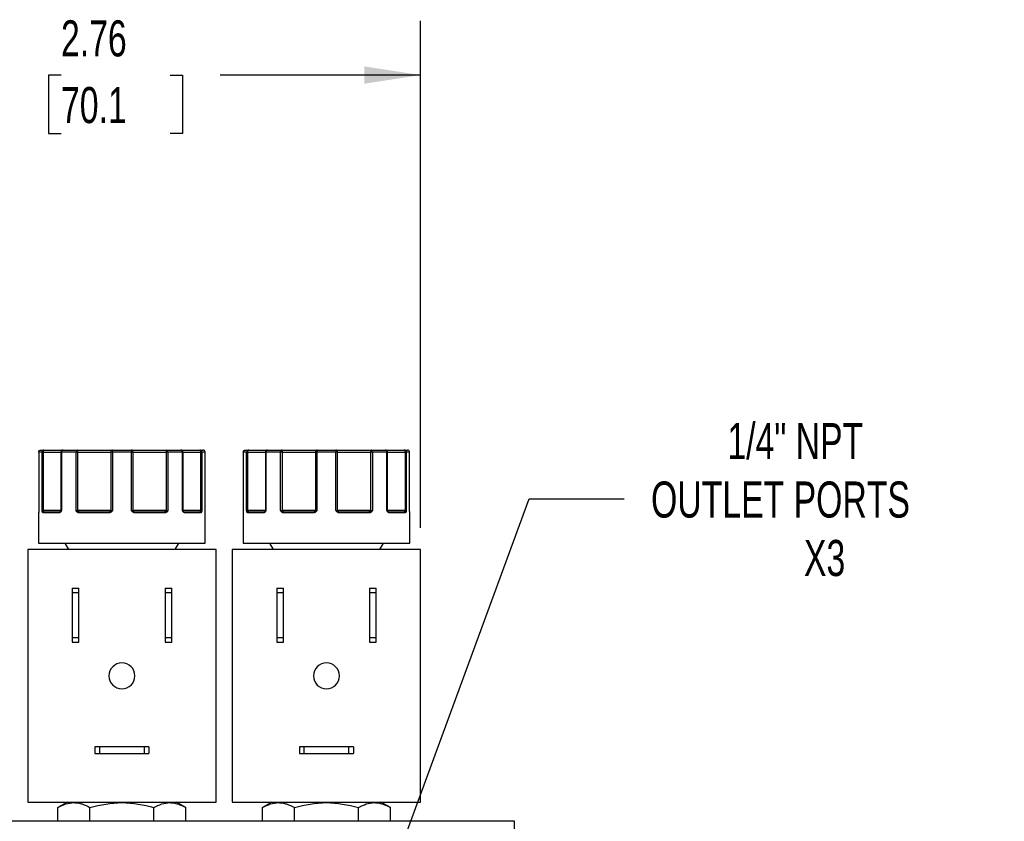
# Model space of a CAD drawing. Header units: inches. Extents: x 0.5 to 21.5, y 0.5 to 16.5.
# Tile 4 of 19: x 4.6 to 9.2, y 6.9 to 10.6. Entities that reach past the tile are written whole.
import ezdxf

# ---------------------------------------------------------------- set-up
doc = ezdxf.new("R2010")
doc.units = ezdxf.units.IN
doc.header["$LTSCALE"] = 2
doc.header["$MEASUREMENT"] = 0
doc.layers.add('DIMENSIONS', color=140, linetype='Continuous', lineweight=25)
doc.styles.add('SLDTEXTSTYLE0', font='TXT', dxfattribs={"width": 0.7})
doc.dimstyles.new('SLDDIMSTYLE0', dxfattribs={"dimtxt": 0.169922, "dimasz": 0.26, "dimexe": 0, "dimexo": 0.0625, "dimgap": 0.04248, "dimtad": 0, "dimtih": 1, "dimtoh": 1, "dimrnd": 1e-09, "dimzin": 12, "dimdsep": 46, "dimtxsty": 'SLDTEXTSTYLE0', "dimsah": 1, "dimcen": 0.09, "dimadec": 0, "dimazin": 3, "dimtfac": 1, "dimtofl": 0, "dimtmove": 0, "dimatfit": 3, "dimfxl": 0, "dimfrac": 2, "dimtolj": 1, "dimtzin": 12, "dimarcsym": 0})
doc.dimstyles.new('SLDDIMSTYLE2', dxfattribs={"dimtxt": 0.169922, "dimasz": 0.26, "dimexe": 0, "dimexo": 0.0625, "dimgap": 0.04248, "dimtad": 0, "dimtih": 1, "dimtoh": 1, "dimrnd": 1e-09, "dimzin": 12, "dimdsep": 46, "dimtxsty": 'SLDTEXTSTYLE0', "dimsah": 1, "dimcen": 0, "dimadec": 0, "dimazin": 3, "dimtfac": 1, "dimtofl": 0, "dimtmove": 0, "dimatfit": 3, "dimfxl": 0, "dimfrac": 2, "dimtolj": 1, "dimtzin": 12, "dimarcsym": 0})

# ---------------------------------------------------------------- blocks, each defined once
blk = doc.blocks.new('_D_2')
at = {"layer": 'DIMENSIONS'}
for p, q in [((3.7328, 8.2059), (3.7328, 10.5483)), ((6.4928, 8.2059), (6.4928, 10.5483)), ((3.7328, 10.2983), (4.6009, 10.2983)), ((4.8312, 10.2983), (4.7741, 10.2983)), ((4.7741, 10.2983), (4.7741, 10.0282)), ((5.3361, 10.2983), (5.3932, 10.2983)), ((5.3932, 10.2983), (5.3932, 10.0282)), ((6.4928, 10.2983), (5.5663, 10.2983)), ((4.7741, 10.0282), (4.8312, 10.0282)), ((5.3932, 10.0282), (5.3361, 10.0282))]:
    blk.add_line(p, q, dxfattribs=at)
for points in [[(3.7328, 10.2983), (3.9928, 10.2583), (3.9928, 10.3383)], [(6.4928, 10.2983), (6.2328, 10.3383), (6.2328, 10.2583)]]:
    blk.add_solid(points, dxfattribs=at)
at = {"layer": 'DIMENSIONS', "char_height": 0.16667, "attachment_point": 1, "style": 'SLDTEXTSTYLE0'}
for s, insert in [('2.76', (4.8312, 10.5512)), ('70.1', (4.8312, 10.2431))]:
    blk.add_mtext(s, dxfattribs=dict(at, insert=insert))
blk = doc.blocks.new('_D_3')
at = {"layer": 'DIMENSIONS'}
for p, q in [((6.1509, 6.0438), (6.9952, 8.3407)), ((6.9952, 8.3407), (7.4327, 8.3407))]:
    blk.add_line(p, q, dxfattribs=at)
blk.add_solid([(6.1509, 6.0438), (6.2782, 6.274), (6.2031, 6.3016)], dxfattribs=at)
at = {"layer": 'DIMENSIONS', "attachment_point": 1, "style": 'SLDTEXTSTYLE0'}
for s, insert, char_height in [('1/4" NPT', (7.9105, 8.6905), 0.16667), ('OUTLET PORTS', (7.5577, 8.4205), 0.166667), ('X3', (8.2642, 8.1504), 0.16667)]:
    blk.add_mtext(s, dxfattribs=dict(at, insert=insert, char_height=char_height))

msp = doc.modelspace()

# ---------------------------------------------------------------- linework, layer by layer
for p, q in [((4.7285, 8.5559), (4.7285, 8.2859)), ((4.7285, 8.5559), (4.7285, 8.2859)), ((4.7438, 8.5559), (4.7285, 8.5559)), ((4.7285, 8.5559), (4.7285, 8.5559)), ((4.7438, 8.2859), (4.7438, 8.5559)), ((4.7496, 8.5559), (4.7438, 8.5559)), ((4.7496, 8.2859), (4.7496, 8.5559)), ((4.7496, 8.5559), (4.8305, 8.5559)), ((4.8305, 8.5559), (4.8305, 8.2859)), ((4.8332, 8.5559), (4.8305, 8.5559)), ((4.8332, 8.5559), (4.8332, 8.2859)), ((4.9007, 8.5559), (4.8332, 8.5559)), ((4.9007, 8.2859), (4.9007, 8.5559)), ((4.9062, 8.5559), (4.9007, 8.5559)), ((4.9092, 8.5559), (4.9062, 8.5559)), ((4.9092, 8.2859), (4.9092, 8.5559)), ((4.9092, 8.5559), (5.0615, 8.5559)), ((5.0615, 8.5559), (5.0615, 8.2859)), ((5.0688, 8.5559), (5.0615, 8.5559)), ((5.1568, 8.5559), (5.0688, 8.5559)), ((5.0688, 8.5559), (5.0688, 8.2859)), ((5.1568, 8.2859), (5.1568, 8.5559)), ((5.1641, 8.5559), (5.1568, 8.5559)), ((5.1641, 8.2859), (5.1641, 8.5559)), ((5.1641, 8.5559), (5.3164, 8.5559)), ((5.3164, 8.5559), (5.3164, 8.2859)), ((5.3194, 8.5559), (5.3164, 8.5559)), ((5.3249, 8.5559), (5.3194, 8.5559)), ((5.3249, 8.5559), (5.3249, 8.2859)), ((5.3924, 8.5559), (5.3249, 8.5559)), ((5.3924, 8.2859), (5.3924, 8.5559)), ((5.3951, 8.5559), (5.3924, 8.5559)), ((5.3951, 8.2859), (5.3951, 8.5559)), ((5.3951, 8.5559), (5.476, 8.5559)), ((5.476, 8.5559), (5.476, 8.2859)), ((5.4818, 8.5559), (5.476, 8.5559)), ((5.4818, 8.5559), (5.4818, 8.2859)), ((5.4971, 8.5559), (5.4818, 8.5559)), ((5.4908, 8.5652), (5.4871, 8.5659)), ((5.4971, 8.2859), (5.4971, 8.5559)), ((5.4971, 8.2859), (5.4971, 8.5559)), ((5.4971, 8.5559), (5.4971, 8.5559)), ((5.6735, 8.5559), (5.6735, 8.2859)), ((5.6735, 8.5559), (5.6735, 8.2859)), ((5.6888, 8.5559), (5.6735, 8.5559)), ((5.6735, 8.5559), (5.6735, 8.5559)), ((5.6888, 8.2859), (5.6888, 8.5559)), ((5.6946, 8.5559), (5.6888, 8.5559)), ((5.6946, 8.2859), (5.6946, 8.5559)), ((5.6946, 8.5559), (5.7755, 8.5559)), ((5.7755, 8.5559), (5.7755, 8.2859)), ((5.7782, 8.5559), (5.7755, 8.5559)), ((5.7782, 8.5559), (5.7782, 8.2859)), ((5.8457, 8.5559), (5.7782, 8.5559)), ((5.8457, 8.2859), (5.8457, 8.5559)), ((5.8512, 8.5559), (5.8457, 8.5559)), ((5.8542, 8.5559), (5.8512, 8.5559)), ((5.8542, 8.2859), (5.8542, 8.5559)), ((5.8542, 8.5559), (6.0065, 8.5559)), ((6.0065, 8.5559), (6.0065, 8.2859)), ((6.0138, 8.5559), (6.0065, 8.5559)), ((6.1018, 8.5559), (6.0138, 8.5559)), ((6.0138, 8.5559), (6.0138, 8.2859)), ((6.1018, 8.2859), (6.1018, 8.5559)), ((6.1091, 8.5559), (6.1018, 8.5559)), ((6.1091, 8.2859), (6.1091, 8.5559)), ((6.1091, 8.5559), (6.2614, 8.5559)), ((6.2614, 8.5559), (6.2614, 8.2859)), ((6.2644, 8.5559), (6.2614, 8.5559)), ((6.2699, 8.5559), (6.2644, 8.5559)), ((6.2699, 8.5559), (6.2699, 8.2859)), ((6.3374, 8.5559), (6.2699, 8.5559)), ((6.3374, 8.2859), (6.3374, 8.5559)), ((6.3401, 8.5559), (6.3374, 8.5559)), ((6.3401, 8.2859), (6.3401, 8.5559)), ((6.3401, 8.5559), (6.421, 8.5559)), ((6.421, 8.5559), (6.421, 8.2859)), ((6.4268, 8.5559), (6.421, 8.5559)), ((6.4268, 8.5559), (6.4268, 8.2859)), ((6.4421, 8.5559), (6.4268, 8.5559)), ((6.4358, 8.5652), (6.4321, 8.5659)), ((6.4421, 8.2859), (6.4421, 8.5559)), ((6.4421, 8.2859), (6.4421, 8.5559)), ((6.4421, 8.5559), (6.4421, 8.5559)), ((4.7285, 8.2859), (4.7285, 8.2859)), ((4.7438, 8.2859), (4.7496, 8.2859)), ((4.8305, 8.2859), (4.7496, 8.2859)), ((4.8296, 8.2829), (4.8286, 8.2816)), ((4.8305, 8.2859), (4.8332, 8.2859)), ((4.9007, 8.2859), (4.9092, 8.2859)), ((5.0615, 8.2859), (4.9092, 8.2859)), ((5.0615, 8.2859), (5.0688, 8.2859)), ((5.1568, 8.2859), (5.1641, 8.2859)), ((5.3164, 8.2859), (5.1641, 8.2859)), ((5.3164, 8.2859), (5.3249, 8.2859)), ((5.3924, 8.2859), (5.3951, 8.2859)), ((5.476, 8.2859), (5.3951, 8.2859)), ((5.397, 8.2816), (5.3961, 8.2829)), ((5.476, 8.2859), (5.4818, 8.2859)), ((5.4971, 8.2859), (5.4971, 8.2859)), ((5.6735, 8.2859), (5.6735, 8.2859)), ((5.6888, 8.2859), (5.6946, 8.2859)), ((5.7755, 8.2859), (5.6946, 8.2859)), ((5.7746, 8.2829), (5.7736, 8.2816)), ((5.7755, 8.2859), (5.7782, 8.2859)), ((5.8457, 8.2859), (5.8542, 8.2859)), ((6.0065, 8.2859), (5.8542, 8.2859)), ((6.0065, 8.2859), (6.0138, 8.2859)), ((6.1018, 8.2859), (6.1091, 8.2859)), ((6.2614, 8.2859), (6.1091, 8.2859)), ((6.2614, 8.2859), (6.2699, 8.2859)), ((6.3374, 8.2859), (6.3401, 8.2859)), ((6.421, 8.2859), (6.3401, 8.2859)), ((6.342, 8.2816), (6.3411, 8.2829)), ((6.421, 8.2859), (6.4268, 8.2859)), ((6.4421, 8.2859), (6.4421, 8.2859)), ((4.7278, 8.2759), (4.7278, 8.1359)), ((4.7279, 8.2759), (4.7278, 8.2759)), ((4.8225, 8.2759), (4.7486, 8.2759)), ((5.053, 8.2759), (4.9141, 8.2759)), ((5.3115, 8.2759), (5.1726, 8.2759)), ((5.477, 8.2759), (5.4031, 8.2759)), ((5.4978, 8.2759), (5.4977, 8.2759)), ((5.4978, 8.1359), (5.4978, 8.2759)), ((5.6728, 8.2759), (5.6728, 8.1359)), ((5.6729, 8.2759), (5.6728, 8.2759)), ((5.7675, 8.2759), (5.6936, 8.2759)), ((5.998, 8.2759), (5.8591, 8.2759)), ((6.2565, 8.2759), (6.1176, 8.2759)), ((6.422, 8.2759), (6.3481, 8.2759)), ((6.4428, 8.2759), (6.4427, 8.2759)), ((6.4428, 8.1359), (6.4428, 8.2759)), ((4.6778, 8.1059), (4.6778, 6.9389)), ((5.5478, 8.1059), (4.6778, 8.1059)), ((4.7278, 8.1359), (5.1128, 8.1359)), ((4.8493, 8.1359), (4.8666, 8.1059)), ((5.1128, 8.1359), (5.4978, 8.1359)), ((5.359, 8.1059), (5.3763, 8.1359)), ((5.5478, 6.9389), (5.5478, 8.1059)), ((6.4928, 8.1059), (5.6228, 8.1059)), ((5.6228, 8.1059), (5.6228, 6.9389)), ((5.6728, 8.1359), (6.0578, 8.1359)), ((5.7943, 8.1359), (5.8116, 8.1059)), ((6.0578, 8.1359), (6.4428, 8.1359)), ((6.304, 8.1059), (6.3213, 8.1359)), ((6.4928, 6.9389), (6.4928, 8.1059)), ((4.8828, 7.9269), (4.8828, 7.9057)), ((4.8828, 7.9269), (4.9138, 7.9269)), ((4.9138, 7.9057), (4.9138, 7.9269)), ((5.3118, 7.9269), (5.3428, 7.9269)), ((5.3118, 7.9269), (5.3118, 7.9057)), ((5.3428, 7.9057), (5.3428, 7.9269)), ((5.8278, 7.9269), (5.8588, 7.9269)), ((5.8278, 7.9269), (5.8278, 7.9057)), ((5.8588, 7.9057), (5.8588, 7.9269)), ((6.2568, 7.9269), (6.2878, 7.9269)), ((6.2568, 7.9269), (6.2568, 7.9057)), ((6.2878, 7.9057), (6.2878, 7.9269)), ((4.9138, 7.9057), (4.8828, 7.9057)), ((4.8828, 7.9057), (4.8828, 7.7001)), ((4.9138, 7.7001), (4.9138, 7.9057)), ((5.3118, 7.9057), (5.3118, 7.7001)), ((5.3428, 7.9057), (5.3118, 7.9057)), ((5.3428, 7.7001), (5.3428, 7.9057)), ((5.8588, 7.9057), (5.8278, 7.9057)), ((5.8278, 7.9057), (5.8278, 7.7001)), ((5.8588, 7.7001), (5.8588, 7.9057)), ((6.2568, 7.9057), (6.2568, 7.7001)), ((6.2878, 7.9057), (6.2568, 7.9057)), ((6.2878, 7.7001), (6.2878, 7.9057)), ((4.8828, 7.7001), (4.8828, 7.6789)), ((4.8828, 7.7001), (4.9138, 7.7001)), ((4.9138, 7.6789), (4.9138, 7.7001)), ((5.3118, 7.7001), (5.3428, 7.7001)), ((5.3118, 7.7001), (5.3118, 7.6789)), ((5.3428, 7.6789), (5.3428, 7.7001)), ((5.8278, 7.7001), (5.8588, 7.7001)), ((5.8278, 7.7001), (5.8278, 7.6789)), ((5.8588, 7.6789), (5.8588, 7.7001)), ((6.2568, 7.7001), (6.2878, 7.7001)), ((6.2568, 7.7001), (6.2568, 7.6789)), ((6.2878, 7.6789), (6.2878, 7.7001)), ((4.8828, 7.6789), (4.9138, 7.6789)), ((5.3118, 7.6789), (5.3428, 7.6789)), ((5.8278, 7.6789), (5.8588, 7.6789)), ((6.2568, 7.6789), (6.2878, 7.6789)), ((4.9878, 7.1949), (4.9878, 7.1639)), ((5.009, 7.1949), (4.9878, 7.1949)), ((5.009, 7.1949), (5.009, 7.1639)), ((5.2166, 7.1949), (5.009, 7.1949)), ((5.2166, 7.1639), (5.2166, 7.1949)), ((5.2378, 7.1949), (5.2166, 7.1949)), ((5.2378, 7.1949), (5.2378, 7.1639)), ((5.9328, 7.1949), (5.9328, 7.1639)), ((5.954, 7.1949), (5.9328, 7.1949)), ((5.954, 7.1949), (5.954, 7.1639)), ((6.1616, 7.1949), (5.954, 7.1949)), ((6.1616, 7.1639), (6.1616, 7.1949)), ((6.1828, 7.1949), (6.1616, 7.1949)), ((6.1828, 7.1949), (6.1828, 7.1639)), ((4.9878, 7.1639), (5.009, 7.1639)), ((5.009, 7.1639), (5.2166, 7.1639)), ((5.2166, 7.1639), (5.2378, 7.1639)), ((5.9328, 7.1639), (5.954, 7.1639)), ((5.954, 7.1639), (6.1616, 7.1639)), ((6.1616, 7.1639), (6.1828, 7.1639)), ((4.6778, 6.9389), (5.5478, 6.9389)), ((4.8608, 6.9389), (4.8173, 6.9138)), ((5.4083, 6.9138), (5.3648, 6.9389)), ((5.6228, 6.9389), (6.4928, 6.9389)), ((5.8058, 6.9389), (5.7623, 6.9138)), ((6.3533, 6.9138), (6.3098, 6.9389)), ((4.8173, 6.8505), (4.8173, 6.9138)), ((4.9651, 6.8505), (4.9651, 6.9138)), ((5.2606, 6.8505), (5.2606, 6.9138)), ((5.4083, 6.8505), (5.4083, 6.9138)), ((5.7623, 6.8505), (5.7623, 6.9138)), ((5.9101, 6.8505), (5.9101, 6.9138)), ((6.2056, 6.8505), (6.2056, 6.9138)), ((6.3533, 6.8505), (6.3533, 6.9138)), ((6.9268, 6.8505), (3.3018, 6.8505)), ((6.9268, 5.3505), (6.9268, 6.8505))]:
    msp.add_line(p, q)
at = {"flags": 128}
for points in [[(4.9141, 8.2759), (4.9142, 8.2769), (4.9143, 8.2778), (4.9146, 8.2787), (4.9149, 8.2794), (4.9153, 8.28), (4.9157, 8.2805), (4.9162, 8.2808), (4.9167, 8.2809)], [(5.3115, 8.2759), (5.3114, 8.2769), (5.3113, 8.2778), (5.3111, 8.2787), (5.3107, 8.2794), (5.3103, 8.28), (5.3099, 8.2805), (5.3094, 8.2808), (5.3089, 8.2809)], [(5.8591, 8.2759), (5.8592, 8.2769), (5.8593, 8.2778), (5.8596, 8.2787), (5.8599, 8.2794), (5.8603, 8.28), (5.8607, 8.2805), (5.8612, 8.2808), (5.8617, 8.2809)], [(6.2565, 8.2759), (6.2564, 8.2769), (6.2563, 8.2778), (6.2561, 8.2787), (6.2557, 8.2794), (6.2553, 8.28), (6.2549, 8.2805), (6.2544, 8.2808), (6.2539, 8.2809)], [(4.728, 8.2771), (4.7279, 8.2769), (4.7278, 8.2759)], [(4.7282, 8.2789), (4.7282, 8.2794), (4.7282, 8.2795)], [(5.4974, 8.2789), (5.4974, 8.2794), (5.4974, 8.2795)], [(5.673, 8.2771), (5.6729, 8.2769), (5.6728, 8.2759)], [(5.6732, 8.2789), (5.6732, 8.2794), (5.6732, 8.2795)], [(6.4424, 8.2789), (6.4424, 8.2794), (6.4424, 8.2795)]]:
    msp.add_lwpolyline(points, dxfattribs=at)
for centre, radius, start, end in [((5.4871, 8.5559), 0.01, 68.6732, 89.9837), ((6.4321, 8.5559), 0.01, 68.6732, 89.9837), ((4.7507, 8.2773), 0.00537, 108.6043, 162.98), ((4.7535, 8.276), 0.00487, 91.6367, 181.5481), ((4.7392, 8.2857), 0.0104, 341.2747, 0.9993), ((4.827, 8.2764), 0.00452, 99.1139, 186.8587), ((4.8312, 8.2805), 0.00273, 137.3267, 217.4036), ((4.8255, 8.2859), 0.005, 325.2123, 0), ((4.9148, 8.2731), 0.0105, 118.8616, 147.1589), ((4.922, 8.2857), 0.0128, 179.1376, 195.0944), ((5.0617, 8.2771), 0.00872, 154.3067, 188.0426), ((5.056, 8.2858), 0.0055, 321.0761, 0.6299), ((5.0804, 8.2933), 0.0229, 208.5066, 219.11), ((5.1452, 8.2933), 0.0229, 320.89, 331.4934), ((5.1696, 8.2858), 0.0055, 179.3701, 218.9239), ((5.164, 8.2771), 0.00872, 351.9574, 25.6933), ((5.3036, 8.2857), 0.0128, 344.9056, 0.8624), ((5.3109, 8.2731), 0.0105, 32.8411, 61.1384), ((5.4001, 8.2859), 0.005, 180, 214.8951), ((5.3945, 8.2805), 0.00273, 322.5964, 42.6733), ((5.3986, 8.2764), 0.00452, 353.1413, 80.8861), ((5.4721, 8.276), 0.00487, 358.4519, 88.3633), ((5.4864, 8.2857), 0.0104, 179.0007, 198.7253), ((5.4749, 8.2773), 0.00537, 17.02, 71.3957), ((5.6957, 8.2773), 0.00537, 108.6043, 162.98), ((5.6985, 8.276), 0.00487, 91.6367, 181.5481), ((5.6842, 8.2857), 0.0104, 341.2747, 0.9993), ((5.772, 8.2764), 0.00452, 99.1139, 186.8587), ((5.7762, 8.2805), 0.00273, 137.3267, 217.4036), ((5.7705, 8.2859), 0.005, 325.2123, 0), ((5.8598, 8.2731), 0.0105, 118.8616, 147.1589), ((5.867, 8.2857), 0.0128, 179.1376, 195.0944), ((6.0067, 8.2771), 0.00872, 154.3067, 188.0426), ((6.001, 8.2858), 0.0055, 321.0761, 0.6299), ((6.0254, 8.2933), 0.0229, 208.5066, 219.11), ((6.0902, 8.2933), 0.0229, 320.89, 331.4934), ((6.1146, 8.2858), 0.0055, 179.3701, 218.9239), ((6.109, 8.2771), 0.00872, 351.9574, 25.6933), ((6.2486, 8.2857), 0.0128, 344.9056, 0.8624), ((6.2559, 8.2731), 0.0105, 32.8411, 61.1384), ((6.3451, 8.2859), 0.005, 180, 214.8951), ((6.3395, 8.2805), 0.00273, 322.5964, 42.6733), ((6.3436, 8.2764), 0.00452, 353.1413, 80.8861), ((6.4171, 8.276), 0.00487, 358.4519, 88.3633), ((6.4314, 8.2857), 0.0104, 179.0007, 198.7253), ((6.4199, 8.2773), 0.00537, 17.02, 71.3957), ((5.4928, 8.2759), 0.005, 0, 30.7586), ((5.6779, 8.2759), 0.005, 151.0143, 180.0003), ((6.4378, 8.2759), 0.005, 0, 30.7586), ((5.1128, 7.5224), 0.06, 0, 180), ((6.0578, 7.5224), 0.06, 0, 180), ((5.1128, 7.5224), 0.06, 180, 0), ((6.0578, 7.5224), 0.06, 180, 0)]:
    msp.add_arc(centre, radius, start, end)
for points in [[(4.7285, 8.5559), (4.7285, 8.5614), (4.733, 8.5659), (4.7385, 8.5659)], [(4.7385, 8.5659), (4.7402, 8.5659), (4.7452, 8.5659), (4.7534, 8.5659)], [(4.7534, 8.5659), (4.7481, 8.5659), (4.7438, 8.5614), (4.7438, 8.5559)], [(4.8332, 8.5559), (4.8332, 8.5614), (4.8365, 8.5659), (4.8405, 8.5659)], [(4.8405, 8.5659), (4.8602, 8.5659), (4.8823, 8.5659), (4.9062, 8.5659)], [(4.9062, 8.5659), (4.9032, 8.5659), (4.9007, 8.5614), (4.9007, 8.5559)], [(5.0699, 8.5659), (5.0842, 8.5659), (5.0985, 8.5659), (5.1128, 8.5659)], [(5.1128, 8.5659), (5.1271, 8.5659), (5.1414, 8.5659), (5.1557, 8.5659)], [(5.3194, 8.5659), (5.3178, 8.5659), (5.3164, 8.5614), (5.3164, 8.5559)], [(5.3249, 8.5559), (5.3249, 8.5614), (5.3225, 8.5659), (5.3194, 8.5659)], [(5.3194, 8.5659), (5.3434, 8.5659), (5.3654, 8.5659), (5.3851, 8.5659)], [(5.3851, 8.5659), (5.3891, 8.5659), (5.3924, 8.5614), (5.3924, 8.5559)], [(5.4722, 8.5659), (5.4804, 8.5659), (5.4854, 8.5659), (5.4871, 8.5659)], [(5.6735, 8.5559), (5.6735, 8.5614), (5.678, 8.5659), (5.6835, 8.5659)], [(5.6835, 8.5659), (5.6852, 8.5659), (5.6902, 8.5659), (5.6984, 8.5659)], [(5.6984, 8.5659), (5.6931, 8.5659), (5.6888, 8.5614), (5.6888, 8.5559)], [(5.7782, 8.5559), (5.7782, 8.5614), (5.7815, 8.5659), (5.7855, 8.5659)], [(5.7855, 8.5659), (5.8052, 8.5659), (5.8273, 8.5659), (5.8512, 8.5659)], [(6.0138, 8.5559), (6.0138, 8.5614), (6.0143, 8.5659), (6.0149, 8.5659)], [(6.0149, 8.5659), (6.0292, 8.5659), (6.0435, 8.5659), (6.0578, 8.5659)], [(6.0578, 8.5659), (6.0721, 8.5659), (6.0864, 8.5659), (6.1007, 8.5659)], [(6.1007, 8.5659), (6.1013, 8.5659), (6.1018, 8.5614), (6.1018, 8.5559)], [(6.2644, 8.5659), (6.2628, 8.5659), (6.2614, 8.5614), (6.2614, 8.5559)], [(6.2644, 8.5659), (6.2884, 8.5659), (6.3104, 8.5659), (6.3301, 8.5659)], [(6.3301, 8.5659), (6.3341, 8.5659), (6.3374, 8.5614), (6.3374, 8.5559)], [(6.4268, 8.5559), (6.4268, 8.5614), (6.4225, 8.5659), (6.4172, 8.5659)], [(6.4172, 8.5659), (6.4254, 8.5659), (6.4304, 8.5659), (6.4321, 8.5659)], [(4.7438, 8.2859), (4.7449, 8.2846), (4.7473, 8.2833), (4.749, 8.2824)], [(4.749, 8.2824), (4.7502, 8.2813), (4.7518, 8.2809), (4.7534, 8.2809)], [(4.7534, 8.2809), (4.7693, 8.2809), (4.7941, 8.2809), (4.8263, 8.2809)], [(4.8263, 8.2809), (4.8273, 8.2809), (4.8284, 8.2813), (4.8292, 8.2824)], [(4.8292, 8.2824), (4.8298, 8.2833), (4.8307, 8.2846), (4.8332, 8.2859)], [(4.9062, 8.2837), (4.9044, 8.2844), (4.9025, 8.2851), (4.9007, 8.2859)], [(4.9097, 8.2824), (4.9087, 8.2828), (4.9075, 8.2832), (4.9062, 8.2837)], [(4.9097, 8.2824), (4.9116, 8.2813), (4.9141, 8.2809), (4.9167, 8.2809)], [(4.9167, 8.2809), (4.9588, 8.2809), (5.0053, 8.2809), (5.0538, 8.2809)], [(5.0538, 8.2809), (5.0562, 8.2809), (5.0585, 8.2813), (5.0603, 8.2824)], [(5.0603, 8.2824), (5.0622, 8.2833), (5.0651, 8.2846), (5.0688, 8.2859)], [(5.1568, 8.2859), (5.1606, 8.2846), (5.1634, 8.2833), (5.1654, 8.2824)], [(5.1654, 8.2824), (5.1671, 8.2813), (5.1695, 8.2809), (5.1718, 8.2809)], [(5.1718, 8.2809), (5.2203, 8.2809), (5.2669, 8.2809), (5.3089, 8.2809)], [(5.3089, 8.2809), (5.3115, 8.2809), (5.314, 8.2813), (5.316, 8.2824)], [(5.3194, 8.2837), (5.3181, 8.2832), (5.317, 8.2828), (5.316, 8.2824)], [(5.3249, 8.2859), (5.3231, 8.2851), (5.3212, 8.2844), (5.3194, 8.2837)], [(5.3924, 8.2859), (5.395, 8.2846), (5.3958, 8.2833), (5.3965, 8.2824)], [(5.3965, 8.2824), (5.3973, 8.2813), (5.3983, 8.2809), (5.3993, 8.2809)], [(5.3993, 8.2809), (5.4316, 8.2809), (5.4563, 8.2809), (5.4723, 8.2809)], [(5.4723, 8.2809), (5.4739, 8.2809), (5.4754, 8.2813), (5.4766, 8.2824)], [(5.4766, 8.2824), (5.4783, 8.2833), (5.4808, 8.2846), (5.4818, 8.2859)], [(5.6888, 8.2859), (5.6899, 8.2846), (5.6923, 8.2833), (5.694, 8.2824)], [(5.694, 8.2824), (5.6952, 8.2813), (5.6968, 8.2809), (5.6984, 8.2809)], [(5.6984, 8.2809), (5.7143, 8.2809), (5.7391, 8.2809), (5.7713, 8.2809)], [(5.7713, 8.2809), (5.7723, 8.2809), (5.7734, 8.2813), (5.7742, 8.2824)], [(5.7742, 8.2824), (5.7748, 8.2833), (5.7757, 8.2846), (5.7782, 8.2859)], [(5.8512, 8.2837), (5.8494, 8.2844), (5.8475, 8.2851), (5.8457, 8.2859)], [(5.8547, 8.2824), (5.8537, 8.2828), (5.8525, 8.2832), (5.8512, 8.2837)], [(5.8547, 8.2824), (5.8566, 8.2813), (5.8591, 8.2809), (5.8617, 8.2809)], [(5.8617, 8.2809), (5.9038, 8.2809), (5.9503, 8.2809), (5.9988, 8.2809)], [(5.9988, 8.2809), (6.0012, 8.2809), (6.0035, 8.2813), (6.0053, 8.2824)], [(6.0053, 8.2824), (6.0072, 8.2833), (6.0101, 8.2846), (6.0138, 8.2859)], [(6.1018, 8.2859), (6.1056, 8.2846), (6.1084, 8.2833), (6.1104, 8.2824)], [(6.1104, 8.2824), (6.1121, 8.2813), (6.1145, 8.2809), (6.1168, 8.2809)], [(6.1168, 8.2809), (6.1653, 8.2809), (6.2119, 8.2809), (6.2539, 8.2809)], [(6.2539, 8.2809), (6.2565, 8.2809), (6.259, 8.2813), (6.261, 8.2824)], [(6.2644, 8.2837), (6.2631, 8.2832), (6.262, 8.2828), (6.261, 8.2824)], [(6.2699, 8.2859), (6.2681, 8.2851), (6.2662, 8.2844), (6.2644, 8.2837)], [(6.3374, 8.2859), (6.34, 8.2846), (6.3408, 8.2833), (6.3415, 8.2824)], [(6.3415, 8.2824), (6.3423, 8.2813), (6.3433, 8.2809), (6.3443, 8.2809)], [(6.3443, 8.2809), (6.3766, 8.2809), (6.4013, 8.2809), (6.4173, 8.2809)], [(6.4173, 8.2809), (6.4189, 8.2809), (6.4204, 8.2813), (6.4216, 8.2824)], [(6.4216, 8.2824), (6.4233, 8.2833), (6.4258, 8.2846), (6.4268, 8.2859)]]:
    msp.add_open_spline(points, degree=3)
for points, knots in [([(4.7496, 8.5559), (4.7496, 8.5565), (4.7496, 8.5577), (4.7499, 8.5603), (4.7507, 8.5633), (4.7518, 8.5651), (4.7527, 8.5658), (4.7531, 8.5658), (4.7534, 8.5659)], [0, 0, 0, 0, 0.114329, 0.240841, 0.50037, 0.795124, 0.879745, 1, 1, 1, 1]), ([(4.7534, 8.5659), (4.7603, 8.5659), (4.7741, 8.5659), (4.7928, 8.5659), (4.8095, 8.5659), (4.8233, 8.5659), (4.8335, 8.5659), (4.8392, 8.5659), (4.8402, 8.5659), (4.8405, 8.5659)], [0, 0, 0, 0, 0.148984, 0.298034, 0.455486, 0.613074, 0.770526, 0.928113, 1, 1, 1, 1]), ([(4.8405, 8.5659), (4.8399, 8.5658), (4.8386, 8.5658), (4.8369, 8.5653), (4.8355, 8.5646), (4.8344, 8.5638), (4.8328, 8.5623), (4.831, 8.5598), (4.8307, 8.5572), (4.8306, 8.5559)], [0, 0, 0, 0, 0.12589, 0.238981, 0.339244, 0.426684, 0.50133, 0.757505, 1, 1, 1, 1]), ([(4.9092, 8.5559), (4.9092, 8.5565), (4.9092, 8.5577), (4.909, 8.5595), (4.9088, 8.5613), (4.9083, 8.5632), (4.9075, 8.5653), (4.9067, 8.5657), (4.9062, 8.5659)], [0, 0, 0, 0, 0.11095, 0.240698, 0.354877, 0.501414, 0.697173, 1, 1, 1, 1]), ([(4.9062, 8.5659), (4.9086, 8.5659), (4.9135, 8.5659), (4.9209, 8.5659), (4.9283, 8.5659), (4.9359, 8.5659), (4.9434, 8.5659), (4.9565, 8.5659), (4.9751, 8.5659), (4.9985, 8.5659), (5.0204, 8.5659), (5.0379, 8.5659), (5.0513, 8.5659), (5.0614, 8.5659), (5.0671, 8.5659), (5.0699, 8.5659)], [0, 0, 0, 0, 0.040712, 0.081199, 0.121575, 0.161957, 0.202462, 0.243205, 0.371568, 0.500042, 0.628406, 0.75688, 0.838051, 0.918781, 1, 1, 1, 1]), ([(5.0699, 8.5659), (5.0694, 8.5658), (5.0683, 8.5658), (5.0668, 8.5652), (5.0656, 8.5645), (5.0647, 8.5638), (5.0633, 8.5623), (5.0618, 8.5598), (5.0616, 8.5571), (5.0615, 8.5559)], [0, 0, 0, 0, 0.1276025, 0.2416276, 0.3417876, 0.4282145, 0.5013345, 0.7600505, 1, 1, 1, 1]), ([(5.0688, 8.5559), (5.0688, 8.5585), (5.0689, 8.5611), (5.0693, 8.5648), (5.0696, 8.5659), (5.0699, 8.5659)], [0, 0, 0, 0, 0.5, 0.5, 1, 1, 1, 1]), ([(5.1557, 8.5659), (5.156, 8.5659), (5.1563, 8.5648), (5.1567, 8.5611), (5.1568, 8.5585), (5.1568, 8.5559)], [0, 0, 0, 0, 0.5, 0.5, 1, 1, 1, 1]), ([(5.1641, 8.5559), (5.1641, 8.5565), (5.1641, 8.5578), (5.1636, 8.5596), (5.1628, 8.5614), (5.1615, 8.5633), (5.1592, 8.5653), (5.157, 8.5657), (5.1557, 8.5659)], [0, 0, 0, 0, 0.11953, 0.241123, 0.367647, 0.501341, 0.708539, 1, 1, 1, 1]), ([(5.1557, 8.5659), (5.1571, 8.5659), (5.1599, 8.5659), (5.1644, 8.5659), (5.1693, 8.5659), (5.1745, 8.5659), (5.1799, 8.5659), (5.1898, 8.5659), (5.2052, 8.5659), (5.2272, 8.5659), (5.2505, 8.5659), (5.2716, 8.5659), (5.2897, 8.5659), (5.3048, 8.5659), (5.3146, 8.5659), (5.3194, 8.5659)], [0, 0, 0, 0, 0.040712, 0.081199, 0.121575, 0.161957, 0.202462, 0.243205, 0.371568, 0.500042, 0.628406, 0.75688, 0.838051, 0.918781, 1, 1, 1, 1]), ([(5.3841, 8.5659), (5.384, 8.5659), (5.3834, 8.5659), (5.386, 8.5659), (5.392, 8.5659), (5.4024, 8.5659), (5.4161, 8.5659), (5.4328, 8.5659), (5.4516, 8.5659), (5.4653, 8.5659), (5.4722, 8.5659)], [0, 0, 0, 0, 0.021653, 0.15703, 0.300037, 0.443168, 0.586175, 0.729306, 0.864622, 1, 1, 1, 1]), ([(5.395, 8.5559), (5.395, 8.5565), (5.3949, 8.5578), (5.3944, 8.5596), (5.3935, 8.5614), (5.3919, 8.5633), (5.3892, 8.5653), (5.3866, 8.5657), (5.3851, 8.5659)], [0, 0, 0, 0, 0.12018, 0.243699, 0.370706, 0.501329, 0.711213, 1, 1, 1, 1]), ([(5.4722, 8.5659), (5.4725, 8.5659), (5.4728, 8.5658), (5.4738, 8.5652), (5.475, 8.5634), (5.4757, 8.5603), (5.476, 8.5577), (5.476, 8.5565), (5.476, 8.5559)], [0, 0, 0, 0, 0.111803, 0.190688, 0.499452, 0.759073, 0.885608, 1, 1, 1, 1]), ([(5.4818, 8.5559), (5.4818, 8.5585), (5.4808, 8.5611), (5.4772, 8.5648), (5.4748, 8.5659), (5.4722, 8.5659)], [0, 0, 0, 0, 0.5, 0.5, 1, 1, 1, 1]), ([(5.4971, 8.5559), (5.497, 8.5572), (5.4967, 8.5598), (5.4943, 8.563), (5.4922, 8.5649), (5.4908, 8.5651), (5.4908, 8.5652)], [0, 0, 0, 0, 0.327467, 0.654935, 0.982402, 1, 1, 1, 1]), ([(5.6946, 8.5559), (5.6946, 8.5565), (5.6946, 8.5577), (5.6949, 8.5603), (5.6957, 8.5633), (5.6968, 8.5651), (5.6977, 8.5658), (5.6981, 8.5658), (5.6984, 8.5659)], [0, 0, 0, 0, 0.114329, 0.240841, 0.50037, 0.795124, 0.879745, 1, 1, 1, 1]), ([(5.6984, 8.5659), (5.7053, 8.5659), (5.7191, 8.5659), (5.7378, 8.5659), (5.7545, 8.5659), (5.7683, 8.5659), (5.7785, 8.5659), (5.7842, 8.5659), (5.7852, 8.5659), (5.7855, 8.5659)], [0, 0, 0, 0, 0.148984, 0.298034, 0.455486, 0.613074, 0.770526, 0.928113, 1, 1, 1, 1]), ([(5.7855, 8.5659), (5.7849, 8.5658), (5.7836, 8.5658), (5.7819, 8.5653), (5.7805, 8.5646), (5.7794, 8.5638), (5.7778, 8.5623), (5.776, 8.5598), (5.7757, 8.5572), (5.7756, 8.5559)], [0, 0, 0, 0, 0.1258897, 0.2389811, 0.339244, 0.426684, 0.50133, 0.7575047, 1, 1, 1, 1]), ([(5.8512, 8.5659), (5.8497, 8.5659), (5.8483, 8.5648), (5.8463, 8.5611), (5.8457, 8.5585), (5.8457, 8.5559)], [0, 0, 0, 0, 0.5, 0.5, 1, 1, 1, 1]), ([(5.8542, 8.5559), (5.8542, 8.5565), (5.8542, 8.5577), (5.854, 8.5595), (5.8538, 8.5613), (5.8533, 8.5632), (5.8525, 8.5653), (5.8517, 8.5657), (5.8512, 8.5659)], [0, 0, 0, 0, 0.11095, 0.240698, 0.354877, 0.501414, 0.697173, 1, 1, 1, 1]), ([(5.8512, 8.5659), (5.8536, 8.5659), (5.8585, 8.5659), (5.8659, 8.5659), (5.8733, 8.5659), (5.8809, 8.5659), (5.8884, 8.5659), (5.9015, 8.5659), (5.9201, 8.5659), (5.9435, 8.5659), (5.9654, 8.5659), (5.9829, 8.5659), (5.9963, 8.5659), (6.0064, 8.5659), (6.0121, 8.5659), (6.0149, 8.5659)], [0, 0, 0, 0, 0.040712, 0.081199, 0.121575, 0.161957, 0.202462, 0.243205, 0.371568, 0.500042, 0.628406, 0.75688, 0.838051, 0.918781, 1, 1, 1, 1]), ([(6.0149, 8.5659), (6.0144, 8.5658), (6.0133, 8.5658), (6.0118, 8.5652), (6.0106, 8.5645), (6.0097, 8.5638), (6.0083, 8.5623), (6.0068, 8.5598), (6.0066, 8.5571), (6.0065, 8.5559)], [0, 0, 0, 0, 0.127603, 0.241628, 0.341788, 0.428215, 0.501334, 0.760051, 1, 1, 1, 1]), ([(6.1091, 8.5559), (6.1091, 8.5565), (6.1091, 8.5578), (6.1086, 8.5596), (6.1078, 8.5614), (6.1065, 8.5633), (6.1042, 8.5653), (6.102, 8.5657), (6.1007, 8.5659)], [0, 0, 0, 0, 0.11953, 0.241123, 0.367647, 0.501341, 0.708539, 1, 1, 1, 1]), ([(6.1007, 8.5659), (6.1021, 8.5659), (6.1049, 8.5659), (6.1094, 8.5659), (6.1143, 8.5659), (6.1195, 8.5659), (6.1249, 8.5659), (6.1348, 8.5659), (6.1502, 8.5659), (6.1722, 8.5659), (6.1955, 8.5659), (6.2166, 8.5659), (6.2347, 8.5659), (6.2498, 8.5659), (6.2596, 8.5659), (6.2644, 8.5659)], [0, 0, 0, 0, 0.040712, 0.081199, 0.121575, 0.161957, 0.202462, 0.243205, 0.371568, 0.500042, 0.628406, 0.75688, 0.838051, 0.918781, 1, 1, 1, 1]), ([(6.2699, 8.5559), (6.2699, 8.5585), (6.2694, 8.5611), (6.2673, 8.5648), (6.2659, 8.5659), (6.2644, 8.5659)], [0, 0, 0, 0, 0.5, 0.5, 1, 1, 1, 1]), ([(6.3291, 8.5659), (6.329, 8.5659), (6.3284, 8.5659), (6.331, 8.5659), (6.337, 8.5659), (6.3474, 8.5659), (6.3611, 8.5659), (6.3778, 8.5659), (6.3966, 8.5659), (6.4103, 8.5659), (6.4172, 8.5659)], [0, 0, 0, 0, 0.021653, 0.15703, 0.300037, 0.443168, 0.586175, 0.729306, 0.864622, 1, 1, 1, 1]), ([(6.34, 8.5559), (6.34, 8.5565), (6.3399, 8.5578), (6.3394, 8.5596), (6.3385, 8.5614), (6.3369, 8.5633), (6.3342, 8.5653), (6.3316, 8.5657), (6.3301, 8.5659)], [0, 0, 0, 0, 0.12018, 0.243699, 0.370706, 0.501329, 0.711213, 1, 1, 1, 1]), ([(6.4172, 8.5659), (6.4175, 8.5659), (6.4178, 8.5658), (6.4188, 8.5652), (6.42, 8.5634), (6.4207, 8.5603), (6.421, 8.5577), (6.421, 8.5565), (6.421, 8.5559)], [0, 0, 0, 0, 0.111803, 0.190688, 0.499452, 0.759073, 0.885608, 1, 1, 1, 1]), ([(6.4421, 8.5559), (6.442, 8.5572), (6.4417, 8.5598), (6.4393, 8.563), (6.4372, 8.5649), (6.4358, 8.5651), (6.4358, 8.5652)], [0, 0, 0, 0, 0.327467, 0.654935, 0.982402, 1, 1, 1, 1]), ([(4.7285, 8.2859), (4.7285, 8.2851), (4.7284, 8.2839), (4.7283, 8.282), (4.7283, 8.2803), (4.7282, 8.2793), (4.7282, 8.2789)], [0, 0, 0, 0, 0.291242, 0.500217, 0.762096, 1, 1, 1, 1]), ([(4.7456, 8.2789), (4.7454, 8.2793), (4.7451, 8.2803), (4.7446, 8.282), (4.7442, 8.2839), (4.7439, 8.2852), (4.7438, 8.2859)], [0, 0, 0, 0, 0.236129, 0.498993, 0.712542, 1, 1, 1, 1]), ([(4.8332, 8.2859), (4.8329, 8.2851), (4.8322, 8.2839), (4.8312, 8.282), (4.8302, 8.2803), (4.8294, 8.2793), (4.829, 8.2789)], [0, 0, 0, 0, 0.291242, 0.500217, 0.762096, 1, 1, 1, 1]), ([(4.9059, 8.2789), (4.9054, 8.2793), (4.9044, 8.2803), (4.9031, 8.282), (4.9019, 8.2839), (4.9011, 8.2852), (4.9007, 8.2859)], [0, 0, 0, 0, 0.236129, 0.498993, 0.712542, 1, 1, 1, 1]), ([(5.0688, 8.2859), (5.0683, 8.2851), (5.0673, 8.2839), (5.0659, 8.282), (5.0644, 8.2803), (5.0632, 8.2793), (5.0626, 8.2789)], [0, 0, 0, 0, 0.291242, 0.500217, 0.762096, 1, 1, 1, 1]), ([(5.163, 8.2789), (5.1624, 8.2793), (5.1612, 8.2803), (5.1598, 8.282), (5.1583, 8.2839), (5.1574, 8.2852), (5.1568, 8.2859)], [0, 0, 0, 0, 0.2361294, 0.4989929, 0.7125421, 1, 1, 1, 1]), ([(5.3249, 8.2859), (5.3245, 8.2851), (5.3237, 8.2839), (5.3225, 8.282), (5.3212, 8.2803), (5.3202, 8.2793), (5.3197, 8.2789)], [0, 0, 0, 0, 0.291242, 0.500217, 0.762096, 1, 1, 1, 1]), ([(5.3966, 8.2789), (5.3962, 8.2793), (5.3954, 8.2803), (5.3944, 8.282), (5.3934, 8.2839), (5.3927, 8.2852), (5.3924, 8.2859)], [0, 0, 0, 0, 0.236129, 0.498993, 0.712542, 1, 1, 1, 1]), ([(5.4818, 8.2859), (5.4817, 8.2851), (5.4814, 8.2839), (5.481, 8.282), (5.4805, 8.2803), (5.4802, 8.2793), (5.48, 8.2789)], [0, 0, 0, 0, 0.291242, 0.500217, 0.762096, 1, 1, 1, 1]), ([(5.4974, 8.2789), (5.4974, 8.2793), (5.4974, 8.2803), (5.4973, 8.282), (5.4972, 8.2839), (5.4972, 8.2852), (5.4971, 8.2859)], [0, 0, 0, 0, 0.236129, 0.498993, 0.712542, 1, 1, 1, 1]), ([(5.6735, 8.2859), (5.6735, 8.2851), (5.6734, 8.2839), (5.6733, 8.282), (5.6733, 8.2803), (5.6732, 8.2793), (5.6732, 8.2789)], [0, 0, 0, 0, 0.2912416, 0.5002174, 0.7620959, 1, 1, 1, 1]), ([(5.6906, 8.2789), (5.6904, 8.2793), (5.6901, 8.2803), (5.6896, 8.282), (5.6892, 8.2839), (5.6889, 8.2852), (5.6888, 8.2859)], [0, 0, 0, 0, 0.236129, 0.498993, 0.712542, 1, 1, 1, 1]), ([(5.7782, 8.2859), (5.7779, 8.2851), (5.7772, 8.2839), (5.7762, 8.282), (5.7752, 8.2803), (5.7744, 8.2793), (5.774, 8.2789)], [0, 0, 0, 0, 0.291242, 0.500217, 0.762096, 1, 1, 1, 1]), ([(5.8509, 8.2789), (5.8504, 8.2793), (5.8494, 8.2803), (5.8481, 8.282), (5.8469, 8.2839), (5.8461, 8.2852), (5.8457, 8.2859)], [0, 0, 0, 0, 0.236129, 0.498993, 0.712542, 1, 1, 1, 1]), ([(6.0138, 8.2859), (6.0133, 8.2851), (6.0123, 8.2839), (6.0109, 8.282), (6.0094, 8.2803), (6.0082, 8.2793), (6.0076, 8.2789)], [0, 0, 0, 0, 0.291242, 0.500217, 0.762096, 1, 1, 1, 1]), ([(6.108, 8.2789), (6.1074, 8.2793), (6.1062, 8.2803), (6.1048, 8.282), (6.1033, 8.2839), (6.1024, 8.2852), (6.1018, 8.2859)], [0, 0, 0, 0, 0.236129, 0.498993, 0.712542, 1, 1, 1, 1]), ([(6.2699, 8.2859), (6.2695, 8.2851), (6.2687, 8.2839), (6.2675, 8.282), (6.2662, 8.2803), (6.2652, 8.2793), (6.2647, 8.2789)], [0, 0, 0, 0, 0.291242, 0.500217, 0.762096, 1, 1, 1, 1]), ([(6.3416, 8.2789), (6.3412, 8.2793), (6.3404, 8.2803), (6.3394, 8.282), (6.3384, 8.2839), (6.3377, 8.2852), (6.3374, 8.2859)], [0, 0, 0, 0, 0.236129, 0.498993, 0.712542, 1, 1, 1, 1]), ([(6.4268, 8.2859), (6.4267, 8.2851), (6.4264, 8.2839), (6.426, 8.282), (6.4255, 8.2803), (6.4252, 8.2793), (6.425, 8.2789)], [0, 0, 0, 0, 0.2912416, 0.5002174, 0.7620959, 1, 1, 1, 1]), ([(6.4424, 8.2789), (6.4424, 8.2793), (6.4424, 8.2803), (6.4423, 8.282), (6.4422, 8.2839), (6.4422, 8.2852), (6.4421, 8.2859)], [0, 0, 0, 0, 0.2361294, 0.4989929, 0.7125421, 1, 1, 1, 1]), ([(4.7282, 8.2789), (4.7282, 8.2785), (4.7281, 8.2777), (4.728, 8.2769), (4.728, 8.2763), (4.7279, 8.2759), (4.7279, 8.2759), (4.7279, 8.2759)], [0, 0, 0, 0, 0.188808, 0.379511, 0.575987, 0.781785, 1, 1, 1, 1]), ([(4.7486, 8.2759), (4.7483, 8.2759), (4.7478, 8.276), (4.747, 8.2766), (4.7462, 8.2775), (4.7458, 8.2784), (4.7456, 8.2789)], [0, 0, 0, 0, 0.270747, 0.52324, 0.763872, 1, 1, 1, 1]), ([(4.829, 8.2789), (4.8286, 8.2785), (4.8279, 8.2777), (4.8267, 8.2769), (4.8254, 8.2763), (4.824, 8.2759), (4.823, 8.2759), (4.8225, 8.2759)], [0, 0, 0, 0, 0.188808, 0.379511, 0.575987, 0.781785, 1, 1, 1, 1]), ([(4.9141, 8.2759), (4.9133, 8.2759), (4.9118, 8.276), (4.9096, 8.2766), (4.9076, 8.2775), (4.9065, 8.2784), (4.9059, 8.2789)], [0, 0, 0, 0, 0.270747, 0.52324, 0.763872, 1, 1, 1, 1]), ([(5.0626, 8.2789), (5.0621, 8.2785), (5.061, 8.2777), (5.0592, 8.2769), (5.0573, 8.2763), (5.0552, 8.2759), (5.0538, 8.2759), (5.053, 8.2759)], [0, 0, 0, 0, 0.188808, 0.379511, 0.575987, 0.781785, 1, 1, 1, 1]), ([(5.1726, 8.2759), (5.1717, 8.2759), (5.1699, 8.276), (5.1673, 8.2766), (5.165, 8.2775), (5.1637, 8.2784), (5.163, 8.2789)], [0, 0, 0, 0, 0.270747, 0.52324, 0.763872, 1, 1, 1, 1]), ([(5.3197, 8.2789), (5.3193, 8.2785), (5.3184, 8.2777), (5.3168, 8.2769), (5.3152, 8.2763), (5.3134, 8.2759), (5.3121, 8.2759), (5.3115, 8.2759)], [0, 0, 0, 0, 0.188808, 0.379511, 0.575987, 0.781785, 1, 1, 1, 1]), ([(5.4031, 8.2759), (5.4025, 8.2759), (5.4013, 8.276), (5.3996, 8.2766), (5.398, 8.2775), (5.3971, 8.2784), (5.3966, 8.2789)], [0, 0, 0, 0, 0.270747, 0.52324, 0.763872, 1, 1, 1, 1]), ([(5.48, 8.2789), (5.4799, 8.2785), (5.4795, 8.2777), (5.479, 8.2769), (5.4784, 8.2763), (5.4777, 8.2759), (5.4772, 8.2759), (5.477, 8.2759)], [0, 0, 0, 0, 0.188808, 0.379511, 0.575987, 0.781785, 1, 1, 1, 1]), ([(5.4977, 8.2759), (5.4977, 8.2759), (5.4977, 8.276), (5.4976, 8.2766), (5.4975, 8.2775), (5.4975, 8.2784), (5.4974, 8.2789)], [0, 0, 0, 0, 0.2707474, 0.5232404, 0.7638719, 1, 1, 1, 1]), ([(5.6732, 8.2789), (5.6732, 8.2785), (5.6731, 8.2777), (5.673, 8.2769), (5.673, 8.2763), (5.6729, 8.2759), (5.6729, 8.2759), (5.6729, 8.2759)], [0, 0, 0, 0, 0.188808, 0.379511, 0.575987, 0.781785, 1, 1, 1, 1]), ([(5.6936, 8.2759), (5.6933, 8.2759), (5.6928, 8.276), (5.692, 8.2766), (5.6912, 8.2775), (5.6908, 8.2784), (5.6906, 8.2789)], [0, 0, 0, 0, 0.270747, 0.52324, 0.763872, 1, 1, 1, 1]), ([(5.774, 8.2789), (5.7736, 8.2785), (5.7729, 8.2777), (5.7717, 8.2769), (5.7704, 8.2763), (5.769, 8.2759), (5.768, 8.2759), (5.7675, 8.2759)], [0, 0, 0, 0, 0.188808, 0.379511, 0.575987, 0.781785, 1, 1, 1, 1]), ([(5.8591, 8.2759), (5.8583, 8.2759), (5.8568, 8.276), (5.8546, 8.2766), (5.8526, 8.2775), (5.8515, 8.2784), (5.8509, 8.2789)], [0, 0, 0, 0, 0.270747, 0.52324, 0.763872, 1, 1, 1, 1]), ([(6.0076, 8.2789), (6.0071, 8.2785), (6.006, 8.2777), (6.0042, 8.2769), (6.0023, 8.2763), (6.0002, 8.2759), (5.9988, 8.2759), (5.998, 8.2759)], [0, 0, 0, 0, 0.1888076, 0.3795113, 0.575987, 0.7817848, 1, 1, 1, 1]), ([(6.1176, 8.2759), (6.1167, 8.2759), (6.1149, 8.276), (6.1123, 8.2766), (6.11, 8.2775), (6.1087, 8.2784), (6.108, 8.2789)], [0, 0, 0, 0, 0.270747, 0.52324, 0.763872, 1, 1, 1, 1]), ([(6.2647, 8.2789), (6.2643, 8.2785), (6.2634, 8.2777), (6.2618, 8.2769), (6.2602, 8.2763), (6.2584, 8.2759), (6.2571, 8.2759), (6.2565, 8.2759)], [0, 0, 0, 0, 0.188808, 0.379511, 0.575987, 0.781785, 1, 1, 1, 1]), ([(6.3481, 8.2759), (6.3475, 8.2759), (6.3463, 8.276), (6.3446, 8.2766), (6.343, 8.2775), (6.3421, 8.2784), (6.3416, 8.2789)], [0, 0, 0, 0, 0.270747, 0.52324, 0.763872, 1, 1, 1, 1]), ([(6.425, 8.2789), (6.4249, 8.2785), (6.4245, 8.2777), (6.424, 8.2769), (6.4234, 8.2763), (6.4227, 8.2759), (6.4222, 8.2759), (6.422, 8.2759)], [0, 0, 0, 0, 0.1888076, 0.3795113, 0.575987, 0.7817848, 1, 1, 1, 1]), ([(6.4427, 8.2759), (6.4427, 8.2759), (6.4427, 8.276), (6.4426, 8.2766), (6.4425, 8.2775), (6.4425, 8.2784), (6.4424, 8.2789)], [0, 0, 0, 0, 0.270747, 0.52324, 0.763872, 1, 1, 1, 1]), ([(4.8173, 6.9138), (4.8294, 6.9207), (4.8415, 6.9265), (4.8661, 6.9344), (4.8785, 6.9366), (4.8973, 6.9366), (4.9036, 6.9361), (4.9161, 6.934), (4.9223, 6.9325), (4.9408, 6.9265), (4.953, 6.9207), (4.9651, 6.9138)], [0, 0, 0, 0, 0.25, 0.25, 0.5, 0.5, 0.625, 0.625, 0.75, 0.75, 1, 1, 1, 1]), ([(4.9651, 6.9138), (5.0133, 6.9277), (5.0624, 6.9366), (5.1632, 6.9366), (5.2123, 6.9277), (5.2606, 6.9138)], [0, 0, 0, 0, 0.5, 0.5, 1, 1, 1, 1]), ([(5.2606, 6.9138), (5.2726, 6.9207), (5.2848, 6.9265), (5.3093, 6.9344), (5.3217, 6.9366), (5.3406, 6.9366), (5.3469, 6.9361), (5.3594, 6.934), (5.3656, 6.9325), (5.3841, 6.9265), (5.3962, 6.9207), (5.4083, 6.9138)], [0, 0, 0, 0, 0.25, 0.25, 0.5, 0.5, 0.625, 0.625, 0.75, 0.75, 1, 1, 1, 1]), ([(5.7623, 6.9138), (5.7744, 6.9207), (5.7865, 6.9265), (5.8111, 6.9344), (5.8235, 6.9366), (5.8423, 6.9366), (5.8486, 6.9361), (5.8611, 6.934), (5.8673, 6.9325), (5.8858, 6.9265), (5.898, 6.9207), (5.9101, 6.9138)], [0, 0, 0, 0, 0.25, 0.25, 0.5, 0.5, 0.625, 0.625, 0.75, 0.75, 1, 1, 1, 1]), ([(5.9101, 6.9138), (5.9583, 6.9277), (6.0074, 6.9366), (6.1082, 6.9366), (6.1573, 6.9277), (6.2056, 6.9138)], [0, 0, 0, 0, 0.5, 0.5, 1, 1, 1, 1]), ([(6.2056, 6.9138), (6.2176, 6.9207), (6.2298, 6.9265), (6.2543, 6.9344), (6.2667, 6.9366), (6.2856, 6.9366), (6.2919, 6.9361), (6.3044, 6.934), (6.3106, 6.9325), (6.3291, 6.9265), (6.3412, 6.9207), (6.3533, 6.9138)], [0, 0, 0, 0, 0.25, 0.25, 0.5, 0.5, 0.625, 0.625, 0.75, 0.75, 1, 1, 1, 1])]:
    msp.add_open_spline(points, degree=3, knots=knots)

# ---------------------------------------------------------------- dimensions: what is measured, and where the dimension line sits
at = {"layer": 'DIMENSIONS'}
dim = msp.add_linear_dim(base=(6.4928, 10.2983), p1=(3.7328, 8.1059), p2=(6.4928, 8.1059), dimstyle='SLDDIMSTYLE0', dxfattribs=at)
dim.commit()
dim.dimension.update_dxf_attribs({"geometry": '_D_2', "text_midpoint": (5.0836, 10.2983), "dimtype": 160})
dim = msp.add_diameter_dim_2p(p1=(5.9647, 5.5372), p2=(6.1509, 6.0438), text='1/4" NPT\\POUTLET PORTS\\PX3', dimstyle='SLDDIMSTYLE2', override={"dimpost": '<>'}, dxfattribs=at)
dim.commit()
dim.dimension.update_dxf_attribs({"geometry": '_D_3', "text_midpoint": (8.4109, 8.3407), "dimtype": 163})

doc.saveas('drawing.dxf')
